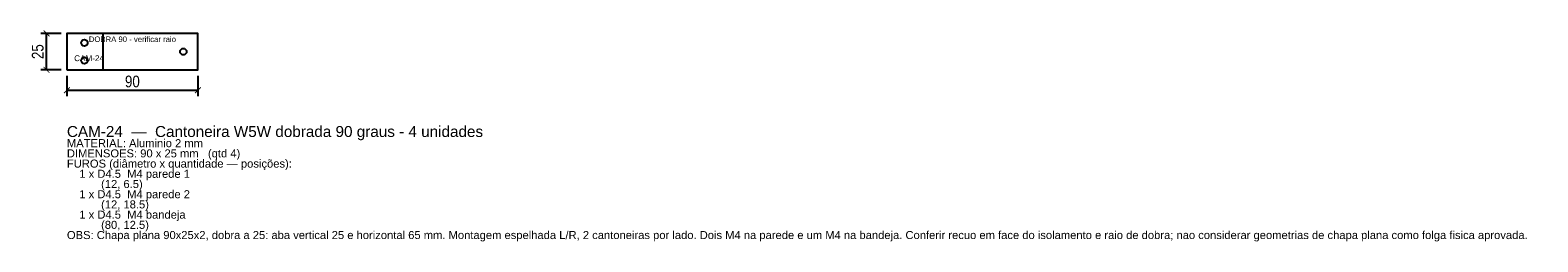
# Model space of a CAD drawing. Header units: millimetres. Extents: x -25 to 1011, y -118 to 27.
import ezdxf
from ezdxf.enums import TextEntityAlignment as Align

# ---------------------------------------------------------------- set-up
doc = ezdxf.new("R2010")
doc.units = ezdxf.units.MM
for name, color, linetype in [('CORTE', 1, 'Continuous'), ('COTA', 4, 'Continuous'), ('GRAVACAO', 3, 'Continuous'), ('TEXTO', 7, 'Continuous')]:
    doc.layers.add(name, color=color, linetype=linetype)
doc.styles.add('ARIAL', font='arial.ttf')
doc.styles.add('OpenSansCondensed-Light', font='OpenSansCondensed-Light.ttf')
doc.dimstyles.new('EZDXF', dxfattribs={"dimtxt": 8, "dimasz": 4, "dimexe": 4, "dimexo": 4, "dimgap": 2, "dimtad": 1, "dimdec": 0, "dimdsep": 46, "dimtxsty": 'OpenSansCondensed-Light', "dimblk": 'ARCHTICK', "dimcen": 2.5, "dimclrd": 4, "dimclre": 4, "dimclrt": 4, "dimazin": 3, "dimtfac": 0.5, "dimtmove": 2, "dimatfit": 3})

# ---------------------------------------------------------------- blocks, each defined once
blk = doc.blocks.new('_ARCHTICK')
at = {"color": 0, "linetype": 'BYBLOCK', "const_width": 0.15}
blk.add_lwpolyline([(-0.5, -0.5), (0.5, 0.5)], dxfattribs=at)

msp = doc.modelspace()

# ---------------------------------------------------------------- linework, layer by layer
at = {"layer": 'CORTE'}
msp.add_lwpolyline([(0, 0), (90, 0), (90, 25), (0, 25)], close=True, dxfattribs=at)
for centre in [(12, 18.5), (80, 12.5), (12, 6.5)]:
    msp.add_circle(centre, 2.25, dxfattribs=at)
at = {"layer": 'GRAVACAO'}
msp.add_line((25, 0), (25, 25), dxfattribs=at)

# ---------------------------------------------------------------- texts
at = {"layer": 'GRAVACAO', "style": 'ARIAL'}
msp.add_text('DOBRA 90 - verificar raio', height=3.8, dxfattribs=at).set_placement((45, 21), align=Align.MIDDLE_CENTER)
msp.add_text('CAM-24', height=4, dxfattribs=at).set_placement((5, 6))
at = {"layer": 'TEXTO', "style": 'ARIAL'}
for s, height, p in [('CAM-24  —  Cantoneira W5W dobrada 90 graus - 4 unidades', 7.5, (0, -46)), ('MATERIAL: Aluminio 2 mm', 5.5, (0, -53)), ('DIMENSOES: 90 x 25 mm   (qtd 4)', 5.5, (0, -60)), ('FUROS (diâmetro x quantidade — posições):', 5.5, (0, -67)), ('    1 x D4.5  M4 parede 1', 5.5, (0, -74)), ('    1 x D4.5  M4 parede 2', 5.5, (0, -88)), ('           (12, 6.5)', 5.5, (0, -81)), ('           (12, 18.5)', 5.5, (0, -95)), ('    1 x D4.5  M4 bandeja', 5.5, (0, -102)), ('           (80, 12.5)', 5.5, (0, -109)), ('OBS: Chapa plana 90x25x2, dobra a 25: aba vertical 25 e horizontal 65 mm. Montagem espelhada L/R, 2 cantoneiras por lado. Dois M4 na parede e um M4 na bandeja. Conferir recuo em face do isolamento e raio de dobra; nao considerar geometrias de chapa plana como folga fisica aprovada.', 5.5, (0, -116))]:
    msp.add_text(s, height=height, dxfattribs=at).set_placement(p)

# ---------------------------------------------------------------- dimensions: what is measured, and where the dimension line sits
at = {"layer": 'COTA'}
msp.add_linear_dim(base=(-14, 0), p1=(0, 0), p2=(0, 25), angle=90, dimstyle='EZDXF', dxfattribs=at).render()
msp.add_linear_dim(base=(0, -14), p1=(0, 0), p2=(90, 0), dimstyle='EZDXF', dxfattribs=at).render()

doc.saveas('drawing.dxf')
